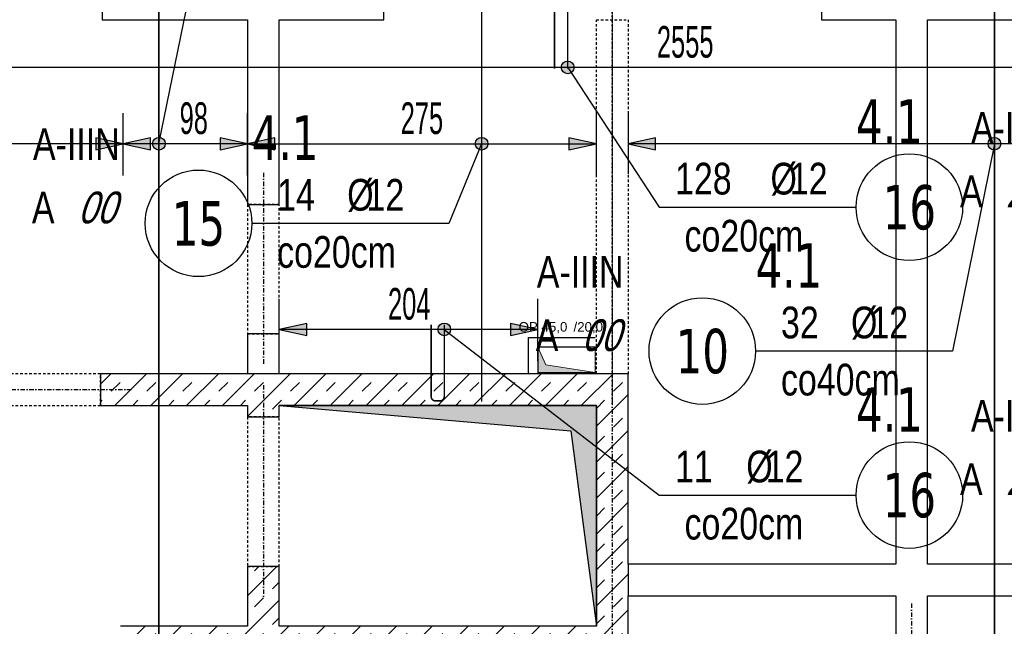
# Model space of a CAD drawing. Header units: millimetres. Extents: x -22500 to -4121, y -19317 to -14831.
# Tile 43 of 70: x -16489 to -15713, y -16344 to -15866. Entities that reach past the tile are written whole.
import ezdxf
from ezdxf.enums import TextEntityAlignment as Align

# ---------------------------------------------------------------- set-up
doc = ezdxf.new("R2010")
doc.units = ezdxf.units.MM
doc.header["$LTSCALE"] = 10
doc.linetypes.add('MO', pattern=[0.7, 0.35, -0.17, 0.01, -0.17])
doc.linetypes.add('MP', pattern=[0.36, 0.2, -0.16])
for name, color, linetype in [('BA_szr', 1, 'Continuous'), ('BA_wym', 1, 'Continuous'), ('BD_lpm', 1, 'MP'), ('BD_osm', 1, 'MO'), ('BD_wic', 1, 'Continuous'), ('BD_wig', 3, 'Continuous'), ('BZ_odn', 1, 'Continuous'), ('BZ_opi1', 7, 'Continuous'), ('BZ_opi2', 4, 'Continuous'), ('BZ_P_wid', 3, 'Continuous'), ('BZ_wym', 1, 'Continuous')]:
    doc.layers.add(name, color=color, linetype=linetype)
doc.layers.add('BZ_pom', color=6, linetype='Continuous', plot=False)
doc.layers.add('Nowe_A-Przebicia_Nr_pióra__1', color=7, linetype='Continuous', lineweight=13)
doc.layers.add('Nowe_A-Przebicia_Nr_pióra__102', color=7, linetype='Continuous', lineweight=5, true_color=0xcccccc)
doc.styles.add('BIKTBG', font='tahoma.ttf', dxfattribs={"width": 0.85})
doc.styles.add('BIKTS', font='bikromsw.shx', dxfattribs={"width": 0.8})
doc.styles.add('BIKWYM', font='bikromsw.shx', dxfattribs={"width": 0.6})
doc.styles.add('STYL_AUTOMATYCZNY_1', font='arial.ttf')
doc.dimstyles.new('BA_KR_100_cm', dxfattribs={"dimtxt": 25, "dimasz": 1.666667, "dimexe": 24, "dimexo": 0, "dimgap": 0, "dimtad": 0, "dimdec": 1, "dimrnd": 0.5, "dimzin": 9, "dimdsep": 46, "dimtxsty": 'BIKWYM', "dimblk": 'WYM-KR', "dimcen": 0, "dimdle": 20, "dimclrd": 256, "dimclre": 256, "dimclrt": 2, "dimadec": 0, "dimazin": 0, "dimtfac": 0.033333, "dimtdec": 1, "dimtmove": 0, "dimatfit": 3, "dimldrblk": 'WYM-KR', "dimfxl": 25, "dimfxlon": 1, "dimtvp": 0.8, "dimtolj": 1, "dimarcsym": 0})
doc.dimstyles.new('BZ_KP_100_cm', dxfattribs={"dimtxt": 25, "dimasz": 1.666667, "dimexe": 24, "dimexo": 0, "dimgap": 0, "dimtad": 0, "dimdec": 1, "dimrnd": 0.5, "dimzin": 9, "dimdsep": 46, "dimtxsty": 'BIKWYM', "dimblk": 'WYM-KR', "dimblk1": 'WYM-KP', "dimblk2": 'WYM-KP', "dimsah": 1, "dimcen": 0, "dimdle": 20, "dimclrd": 256, "dimclre": 256, "dimclrt": 7, "dimadec": 0, "dimazin": 0, "dimtfac": 0.033333, "dimtdec": 1, "dimtmove": 0, "dimatfit": 3, "dimldrblk": 'WYM-KP', "dimfxl": 1, "dimtvp": 0.8, "dimtolj": 1, "dimarcsym": 0})
doc.dimstyles.new('BZ_ST_100_cm', dxfattribs={"dimtxt": 25, "dimasz": 1.666667, "dimexe": 24, "dimexo": 0, "dimgap": 0, "dimtad": 0, "dimdec": 1, "dimrnd": 0.5, "dimdsep": 46, "dimtxsty": 'BIKWYM', "dimblk": 'WYM-ST', "dimcen": 0, "dimdle": 20, "dimclrd": 256, "dimclre": 256, "dimclrt": 7, "dimadec": 0, "dimazin": 0, "dimtfac": 0.033333, "dimtdec": 1, "dimtix": 1, "dimtmove": 2, "dimatfit": 3, "dimldrblk": 'WYM-ST', "dimfxl": 25, "dimfxlon": 1, "dimtvp": 0.8, "dimtolj": 1, "dimtzin": 0, "dimarcsym": 0})

# ---------------------------------------------------------------- blocks, each defined once
blk = doc.blocks.new('WYM-KR')
at = {"color": 7, "linetype": 'ByBlock'}
blk.add_line((6.24, 6.24), (-6.24, -6.24), dxfattribs=at)
at = {"linetype": 'ByBlock'}
blk.add_line((11.52, 0), (-11.52, 0), dxfattribs=at)
blk = doc.blocks.new('*D375')
at = {"layer": 'BA_wym', "lineweight": -2}
for p, q in [((-17324.13, -15310.31), (-17324.13, -15246.31)), ((-14719.13, -15310.31), (-14719.13, -15246.31)), ((-17322.46, -15270.31), (-14720.8, -15270.31))]:
    blk.add_line(p, q, dxfattribs=at)
at = {"layer": 'Defpoints', "color": 0}
for p in [(-14719.13, -15270.31), (-14719.13, -15841.31), (-17324.13, -16103.81)]:
    blk.add_point(p, dxfattribs=at)
at = {"layer": 'BA_wym', "lineweight": -2, "xscale": 1.666666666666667, "yscale": 1.666666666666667, "zscale": 1.666666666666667, "rotation": 180}
blk.add_blockref('WYM-KR', (-17324.13, -15270.31), dxfattribs=at)
at = {"layer": 'BA_wym', "lineweight": -2, "xscale": 1.666666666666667, "yscale": 1.666666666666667, "zscale": 1.666666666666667}
blk.add_blockref('WYM-KR', (-14719.13, -15270.31), dxfattribs=at)
at = {"layer": 'BA_wym', "color": 2, "insert": (-16021.63, -15250.31), "char_height": 25, "attachment_point": 5, "style": 'BIKWYM'}
blk.add_mtext('\\A1;2605', dxfattribs=at)
blk = doc.blocks.new('*D377')
at = {"layer": 'BA_wym', "lineweight": -2}
for p, q in [((-17495.13, -15270.31), (-17495.13, -15206.31)), ((-14548.13, -15270.31), (-14548.13, -15206.31)), ((-14549.8, -15230.31), (-17493.46, -15230.31))]:
    blk.add_line(p, q, dxfattribs=at)
at = {"layer": 'Defpoints', "color": 0}
for p in [(-17495.13, -15230.31), (-17495.13, -16103.81), (-14548.13, -16103.81)]:
    blk.add_point(p, dxfattribs=at)
at = {"layer": 'BA_wym', "lineweight": -2, "xscale": 1.666666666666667, "yscale": 1.666666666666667, "zscale": 1.666666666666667, "rotation": 180}
blk.add_blockref('WYM-KR', (-17495.13, -15230.31), dxfattribs=at)
at = {"layer": 'BA_wym', "lineweight": -2, "xscale": 1.666666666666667, "yscale": 1.666666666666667, "zscale": 1.666666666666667}
blk.add_blockref('WYM-KR', (-14548.13, -15230.31), dxfattribs=at)
at = {"layer": 'BA_wym', "color": 2, "insert": (-16021.63, -15210.31), "char_height": 25, "attachment_point": 5, "style": 'BIKWYM'}
blk.add_mtext('\\A1;2947', dxfattribs=at)
blk = doc.blocks.new('WYM-ST')
blk.add_hatch(color=256).paths.add_polyline_path([(-13, 2.88), (0, 0), (-13, -2.88)])
blk.add_lwpolyline([(0, 0), (-13, 2.88), (-13, -2.88), (0, 0)])
blk = doc.blocks.new('*D437')
at = {"layer": 'BA_wym', "lineweight": -2}
for p, q in [((-17299.13, -15939.08), (-17299.13, -15988.08)), ((-16407.13, -15989.08), (-16407.13, -15940.08)), ((-16408.8, -15964.08), (-17297.46, -15964.08))]:
    blk.add_line(p, q, dxfattribs=at)
at = {"layer": 'Defpoints', "color": 0}
for p in [(-17299.13, -15866.31), (-17299.13, -15964.08), (-16407.13, -16369.31)]:
    blk.add_point(p, dxfattribs=at)
at = {"layer": 'BA_wym', "lineweight": -2, "xscale": 1.666666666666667, "yscale": 1.666666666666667, "zscale": 1.666666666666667, "rotation": 180}
blk.add_blockref('WYM-ST', (-17299.13, -15964.08), dxfattribs=at)
at = {"layer": 'BA_wym', "lineweight": -2, "xscale": 1.666666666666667, "yscale": 1.666666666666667, "zscale": 1.666666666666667}
blk.add_blockref('WYM-ST', (-16407.13, -15964.08), dxfattribs=at)
at = {"layer": 'BA_wym', "color": 7, "insert": (-16804.15, -15944.08), "char_height": 25, "attachment_point": 5, "style": 'BIKWYM'}
blk.add_mtext('\\A1;892', dxfattribs=at)
blk = doc.blocks.new('*D438')
at = {"layer": 'BA_wym', "lineweight": -2}
for p, q in [((-16407.13, -15989.08), (-16407.13, -15940.08)), ((-16309.13, -15989.08), (-16309.13, -15940.08)), ((-16310.8, -15964.08), (-16405.46, -15964.08))]:
    blk.add_line(p, q, dxfattribs=at)
at = {"layer": 'Defpoints', "color": 0}
for p in [(-16407.13, -15964.08), (-16309.13, -16170.31), (-16407.13, -16369.31)]:
    blk.add_point(p, dxfattribs=at)
at = {"layer": 'BA_wym', "lineweight": -2, "xscale": 1.666666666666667, "yscale": 1.666666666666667, "zscale": 1.666666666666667, "rotation": 180}
blk.add_blockref('WYM-ST', (-16407.13, -15964.08), dxfattribs=at)
at = {"layer": 'BA_wym', "lineweight": -2, "xscale": 1.666666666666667, "yscale": 1.666666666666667, "zscale": 1.666666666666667}
blk.add_blockref('WYM-ST', (-16309.13, -15964.08), dxfattribs=at)
at = {"layer": 'BA_wym', "color": 7, "insert": (-16351.46, -15944.08), "char_height": 25, "attachment_point": 5, "style": 'BIKWYM'}
blk.add_mtext('\\A1;98', dxfattribs=at)
blk = doc.blocks.new('*D439')
at = {"layer": 'BA_wym', "lineweight": -2}
for p, q in [((-16009.13, -15939.08), (-16009.13, -15988.08)), ((-14744.13, -15939.08), (-14744.13, -15988.08)), ((-14745.8, -15964.08), (-16007.46, -15964.08))]:
    blk.add_line(p, q, dxfattribs=at)
at = {"layer": 'Defpoints', "color": 0}
for p in [(-16009.13, -15866.31), (-14744.13, -15866.31), (-16009.13, -15964.08)]:
    blk.add_point(p, dxfattribs=at)
at = {"layer": 'BA_wym', "lineweight": -2, "xscale": 1.666666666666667, "yscale": 1.666666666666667, "zscale": 1.666666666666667, "rotation": 180}
blk.add_blockref('WYM-ST', (-16009.13, -15964.08), dxfattribs=at)
at = {"layer": 'BA_wym', "lineweight": -2, "xscale": 1.666666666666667, "yscale": 1.666666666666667, "zscale": 1.666666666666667}
blk.add_blockref('WYM-ST', (-14744.13, -15964.08), dxfattribs=at)
at = {"layer": 'BA_wym', "color": 7, "insert": (-15364.3, -15944.08), "char_height": 25, "attachment_point": 5, "style": 'BIKWYM'}
blk.add_mtext('\\A1;1265', dxfattribs=at)
blk = doc.blocks.new('WYM-KP')
blk.add_hatch(color=256).paths.add_polyline_path([(3, 0, 1), (-3, 0, 1)])
blk.add_circle((0, 0), 3)
blk = doc.blocks.new('bik_BlkOpPret', base_point=(1524.45, 7050.26))
at = {"layer": 'BZ_opi1', "style": 'BIKTS', "width": 0.6}
for tag, p in [('SZTUK', (1533.83, 7057.76)), ('PRZEDR_FI', (1554.72, 7057.76)), ('PRZEKROJ', (1563.29, 7057.76)), ('PRZEDR_L', (1533.83, 7024.01)), ('DLUGOSC', (1568.65, 7024.01)), ('UWAGA', (1533.83, 6997.76))]:
    blk.add_attdef(tag, p, '', height=18.75, dxfattribs=at)
at = {"layer": 'BZ_opi2', "style": 'BIKTBG', "width": 0.6}
blk.add_attdef('NUMER', text='', height=26.25, dxfattribs=at).set_placement((1620.77, 7050.26), align=Align.MIDDLE_CENTER)
at = {"layer": 'BZ_pom', "width": 0.6}
for tag, p, height, style in [('POZYCJA', (1589.27, 7087.76), 26.25, 'BIKTBG'), ('GATUNEK', (1630.22, 7087.76), 18.75, 'BIKTS'), ('METODA_L', (1639.09, 7050.26), 18.75, 'BIKTS'), ('EURO_KOD', (1663.74, 7050.26), 18.75, 'BIKTS')]:
    blk.add_attdef(tag, p, '', height=height, dxfattribs=dict(at, style=style))
at = {"layer": 'BZ_wym', "width": 0.6}
for tag, p, height, style, flags in [('PRZEDR_NR', (1533.83, 6969.63), 26.25, 'BIKTBG', 1), ('PRZEDR_SZT', (1533.83, 6941.51), 18.75, 'BIKTS', 1), ('TYP_PRETA', (1533.83, 6913.38), 18.75, 'BIKTS', 3), ('EURO_KOD_SEGMENTY', (1567.58, 6885.26), 18.75, 'BIKTS', 3), ('HAK_1', (1533.83, 6857.13), 18.75, 'BIKTS', 3), ('HAK_2', (1533.83, 6829.01), 18.75, 'BIKTS', 3), ('ID', (1533.83, 6800.88), 18.75, 'BIKTS', 3), ('ID_C', (1533.83, 6772.76), 18.75, 'BIKTS', 3), ('b_atr_0', (1533.83, 6744.63), 18.75, 'BIKTS', 3)]:
    blk.add_attdef(tag, p, '', height=height, dxfattribs=dict(at, style=style, flags=flags))
blk = doc.blocks.new('*D448')
at = {"layer": 'BA_wym', "lineweight": -2}
for p, q in [((-17299.13, -15878.93), (-17299.13, -15927.93)), ((-14744.13, -15878.93), (-14744.13, -15927.93)), ((-14745.8, -15903.93), (-17297.46, -15903.93))]:
    blk.add_line(p, q, dxfattribs=at)
at = {"layer": 'Defpoints', "color": 0}
for p in [(-17299.13, -15866.31), (-14744.13, -15866.31), (-17299.13, -15903.93)]:
    blk.add_point(p, dxfattribs=at)
at = {"layer": 'BA_wym', "lineweight": -2, "xscale": 1.666666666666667, "yscale": 1.666666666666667, "zscale": 1.666666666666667, "rotation": 180}
blk.add_blockref('WYM-ST', (-17299.13, -15903.93), dxfattribs=at)
at = {"layer": 'BA_wym', "lineweight": -2, "xscale": 1.666666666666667, "yscale": 1.666666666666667, "zscale": 1.666666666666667}
blk.add_blockref('WYM-ST', (-14744.13, -15903.93), dxfattribs=at)
at = {"layer": 'BA_wym', "color": 7, "insert": (-15964.07, -15883.93), "char_height": 25, "attachment_point": 5, "style": 'BIKWYM'}
blk.add_mtext('\\A1;2555', dxfattribs=at)
blk = doc.blocks.new('*D449')
at = {"layer": 'BA_wym', "lineweight": -2}
for p, q in [((-16284.13, -16135.39), (-16284.13, -16086.39)), ((-16080.13, -16135.39), (-16080.13, -16086.39)), ((-16081.8, -16110.39), (-16282.46, -16110.39))]:
    blk.add_line(p, q, dxfattribs=at)
at = {"layer": 'Defpoints', "color": 0}
for p in [(-16284.13, -16110.39), (-16080.13, -16144.31), (-16284.13, -16179.31)]:
    blk.add_point(p, dxfattribs=at)
at = {"layer": 'BA_wym', "lineweight": -2, "xscale": 1.666666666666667, "yscale": 1.666666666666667, "zscale": 1.666666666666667, "rotation": 180}
blk.add_blockref('WYM-ST', (-16284.13, -16110.39), dxfattribs=at)
at = {"layer": 'BA_wym', "lineweight": -2, "xscale": 1.666666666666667, "yscale": 1.666666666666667, "zscale": 1.666666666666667}
blk.add_blockref('WYM-ST', (-16080.13, -16110.39), dxfattribs=at)
at = {"layer": 'BA_wym', "color": 7, "insert": (-16181.63, -16090.39), "char_height": 25, "attachment_point": 5, "style": 'BIKWYM'}
blk.add_mtext('\\A1;204', dxfattribs=at)
blk = doc.blocks.new('*D455')
at = {"layer": 'BA_wym', "lineweight": -2}
for p, q in [((-16309.13, -15989.08), (-16309.13, -15940.08)), ((-16034.13, -15989.08), (-16034.13, -15940.08)), ((-16307.46, -15964.08), (-16035.8, -15964.08))]:
    blk.add_line(p, q, dxfattribs=at)
at = {"layer": 'Defpoints', "color": 0}
for p in [(-16034.13, -15964.08), (-16309.13, -16170.31), (-16034.13, -16170.31)]:
    blk.add_point(p, dxfattribs=at)
at = {"layer": 'BA_wym', "lineweight": -2, "xscale": 1.666666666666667, "yscale": 1.666666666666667, "zscale": 1.666666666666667, "rotation": 180}
blk.add_blockref('WYM-ST', (-16309.13, -15964.08), dxfattribs=at)
at = {"layer": 'BA_wym', "lineweight": -2, "xscale": 1.666666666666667, "yscale": 1.666666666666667, "zscale": 1.666666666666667}
blk.add_blockref('WYM-ST', (-16034.13, -15964.08), dxfattribs=at)
at = {"layer": 'BA_wym', "color": 7, "insert": (-16171.63, -15944.08), "char_height": 25, "attachment_point": 5, "style": 'BIKWYM'}
blk.add_mtext('\\A1;275', dxfattribs=at)

msp = doc.modelspace()

# ---------------------------------------------------------------- hatches: boundary and pattern name
at = {"layer": 'BA_szr'}
h = msp.add_hatch(dxfattribs=at)
h.set_pattern_fill('BIK_ZELBET', color=256, scale=100, angle=45, pattern_type=2)
h.set_pattern_definition([(45, (-22773.575, -19192.657), (-14.142136, 14.142136), []), (45, (-22780.646, -19185.586), (-14.142136, 14.142136), [10, -10])])
h.paths.add_polyline_path([(-16425.13, -16170.31), (-16309.13, -16170.31), (-16309.13, -16179.31), (-16284.13, -16179.31), (-16284.13, -16170.31), (-16034.13, -16170.31), (-16034.13, -16344.31), (-16284.13, -16344.31), (-16284.13, -16297.31), (-16309.13, -16297.31), (-16309.17, -16344.31), (-16408.13, -16344.31), (-16408.13, -16369.31), (-16034.13, -16369.31), (-16034.13, -16681.31), (-16425.13, -16681.31), (-16425.13, -16706.31), (-16009.13, -16706.31), (-16009.13, -16681.31), (-16009.13, -16145.31), (-16034.13, -16145.31), (-16425.13, -16145.31)])
at = {"layer": 'BD_wic'}
h = msp.add_hatch(color=9, dxfattribs=at)
h.dxf.hatch_style = 1
h.paths.add_polyline_path([(-16284.13, -16170.31), (-16054.13, -16190.31), (-16034.13, -16344.31), (-16034.13, -16170.31)])
at = {"layer": 'Nowe_A-Przebicia_Nr_pióra__102', "linetype": 'Continuous', "lineweight": 5, "true_color": 0xcccccc}
msp.add_hatch(color=254, dxfattribs=at).paths.add_polyline_path([(-16035.13, -16144.31), (-16080.13, -16144.31), (-16080.13, -16124.31), (-16074.07, -16138.25)])

# ---------------------------------------------------------------- linework, layer by layer
at = {"layer": 'BD_lpm'}
msp.add_lwpolyline([(-16009.13, -15866.31), (-16009.13, -16145.31), (-16034.13, -16145.31), (-16034.13, -15866.31), (-16009.13, -15866.31)], dxfattribs=at)
for points in [[(-16309.13, -16113.9), (-16284.13, -16113.9), (-16284.13, -16011.9), (-16309.13, -16011.9)], [(-16589.13, -16170.31), (-16425.13, -16170.31), (-16425.13, -16145.31), (-16589.13, -16145.31)], [(-16309.13, -16297.31), (-16284.13, -16297.31), (-16284.13, -16179.31), (-16309.13, -16179.31)]]:
    msp.add_lwpolyline(points, close=True, dxfattribs=at)
at = {"layer": 'BD_osm', "color": 5}
for p, q in [((-16021.63, -15841.31), (-16021.63, -16170.31)), ((-16296.63, -15986.9), (-16296.63, -16138.9)), ((-16614.13, -16157.81), (-16400.13, -16157.81)), ((-16296.63, -16154.31), (-16296.63, -16322.31)), ((-15785.63, -16326.31), (-15785.63, -16479.31))]:
    msp.add_line(p, q, dxfattribs=at)
at = {"layer": 'BD_osm'}
msp.add_lwpolyline([(-16021.63, -15130.31), (-16021.63, -18342.76)], dxfattribs=at)
at = {"layer": 'BD_wic', "color": 8}
for points in [[(-16087.63, -16145.31), (-16087.63, -16116.81), (-16035.13, -16116.81)], [(-16035.13, -16124.31), (-16080.13, -16124.31), (-16080.13, -16145.31)]]:
    msp.add_lwpolyline(points, dxfattribs=at)
at = {"layer": 'BD_wic'}
msp.add_lwpolyline([(-16284.13, -16170.31), (-16054.13, -16190.31), (-16034.13, -16344.31), (-16034.13, -16170.31), (-16284.13, -16170.31)], dxfattribs=at)
at = {"layer": 'BD_wig'}
for points in [[(-15619.63, -15841.31), (-15856.59, -15841.31), (-15856.59, -15866.31), (-15798.13, -15866.31), (-15798.13, -16295.31), (-16009.13, -16295.31), (-16009.13, -16145.31), (-16284.13, -16145.31), (-16284.13, -16113.9), (-16309.13, -16113.9), (-16309.13, -16145.31), (-16425.13, -16145.31), (-16425.13, -16170.31), (-16309.13, -16170.31), (-16309.13, -16179.31), (-16284.13, -16179.31), (-16284.13, -16170.31), (-16034.13, -16170.31), (-16034.13, -16344.31), (-16284.13, -16344.31), (-16284.13, -16297.31), (-16309.13, -16297.31), (-16309.17, -16344.31), (-16409.13, -16344.31)], [(-16201.63, -15866.31), (-16201.63, -15841.31), (-16423.63, -15841.31), (-16423.63, -15866.31), (-16309.13, -15866.31), (-16309.13, -16011.9), (-16284.13, -16011.9), (-16284.13, -15866.31), (-16201.63, -15866.31)], [(-15434.13, -16295.31), (-15773.13, -16295.31), (-15773.13, -15866.31), (-15619.63, -15866.31)], [(-16284.13, -16145.31), (-16309.13, -16145.31)], [(-16009.13, -16295.31), (-16009.13, -16320.31)], [(-16009.13, -16454.31), (-16009.13, -16320.31), (-15798.13, -16320.31), (-15798.13, -16351.31)], [(-15773.13, -16351.31), (-15773.13, -16320.31), (-15434.13, -16320.31), (-15434.13, -16681.31)]]:
    msp.add_lwpolyline(points, dxfattribs=at)
at = {"layer": 'BZ_odn'}
for centre in [(-15787.35, -16014.05), (-16347.77, -16026.79), (-15950.58, -16127.41), (-15787.35, -16240.91)]:
    msp.add_circle(centre, 42, dxfattribs=at)
at = {"layer": 'BZ_P_wid', "color": 3, "const_width": 1.2}
for points in [[(-16378.96, -16366.31), (-16378.96, -15844.31)], [(-16124.57, -16167.31), (-16124.57, -15844.31)], [(-15720.3, -15844.31), (-15720.3, -16524.31)]]:
    msp.add_lwpolyline(points, dxfattribs=at)
at = {"layer": 'BZ_P_wid', "const_width": 1.2}
for points in [[(-16067.13, -15904.91), (-16067.13, -15848.51, -0.414214), (-16063.53, -15844.91), (-16060.33, -15844.91, -0.414214), (-16056.73, -15848.51), (-16056.73, -15904.91)], [(-16164.4, -16106.71), (-16164.4, -16163.11, 0.414214), (-16160.8, -16166.71), (-16157.6, -16166.71, 0.414214), (-16154, -16163.11), (-16154, -16106.71)]]:
    msp.add_lwpolyline(points, format="xyb", dxfattribs=at)
at = {"layer": 'Nowe_A-Przebicia_Nr_pióra__1', "color": 7, "linetype": 'Continuous', "lineweight": 13}
for p, q in [((-16074.07, -16138.25), (-16080.13, -16124.31)), ((-16080.13, -16124.31), (-16035.13, -16124.31)), ((-16080.13, -16144.31), (-16080.13, -16124.31)), ((-16035.13, -16124.31), (-16035.13, -16144.31)), ((-16035.13, -16144.31), (-16080.13, -16144.31)), ((-16035.13, -16144.31), (-16074.07, -16138.25))]:
    msp.add_line(p, q, dxfattribs=at)

# ---------------------------------------------------------------- block references
ref = msp.add_blockref('bik_BlkOpPret', (-15984.59, -16014.05))
ref.add_attrib('NUMER', '16', dxfattribs={"layer": 'BZ_opi2', "height": 35, "style": 'BIKTBG', "width": 0.8}).set_placement((-15787.35, -16014.05), align=Align.MIDDLE_CENTER)
ref.add_attrib('POZYCJA', '4.1', (-15829.35, -15964.05), dxfattribs={"layer": 'BZ_pom', "height": 35, "style": 'BIKTBG', "width": 0.8})
ref.add_attrib('SZTUK', '128', (-15972.09, -16004.05), dxfattribs={"layer": 'BZ_opi1', "height": 25, "style": 'BIKTS', "width": 0.8})
ref.add_attrib('GATUNEK', 'A-IIIN', (-15738.77, -15964.05), dxfattribs={"layer": 'BZ_pom', "height": 25, "style": 'BIKTS', "width": 0.8})
ref.add_attrib('PRZEKROJ', '12', (-15881.61, -16004.05), dxfattribs={"layer": 'BZ_opi1', "height": 25, "style": 'BIKTS', "width": 0.8})
ref.add_attrib('UWAGA', 'co20cm', (-15964.59, -16049.05), dxfattribs={"layer": 'BZ_opi1', "height": 25, "style": 'BIKTS', "width": 0.8})
ref.add_attrib('METODA_L', 'A', (-15747.45, -16014.05), dxfattribs={"layer": 'BZ_pom', "height": 25, "style": 'BIKTS', "width": 0.8})
ref.add_attrib('PRZEDR_FI', '%%c', (-15896.85, -16004.05), dxfattribs={"layer": 'BZ_opi1', "height": 25, "style": 'BIKTS', "width": 0.8})
ref.add_attrib('EURO_KOD', '21', (-15711.26, -16014.05), dxfattribs={"layer": 'BZ_pom', "height": 25, "style": 'BIKTS', "oblique": 18, "width": 0.8})
ref = msp.add_blockref('bik_BlkOpPret', (-16150.53, -16026.79))
ref.add_attrib('NUMER', '15', dxfattribs={"layer": 'BZ_opi2', "height": 35, "style": 'BIKTBG', "width": 0.8}).set_placement((-16347.77, -16026.79), align=Align.MIDDLE_CENTER)
ref.add_attrib('POZYCJA', '4.1', (-16305.77, -15976.79), dxfattribs={"layer": 'BZ_pom', "height": 35, "style": 'BIKTBG', "width": 0.8})
ref.add_attrib('SZTUK', '14', (-16285.77, -16016.79), dxfattribs={"layer": 'BZ_opi1', "height": 25, "style": 'BIKTS', "width": 0.8})
ref.add_attrib('GATUNEK', 'A-IIIN', (-16478.26, -15976.79), dxfattribs={"layer": 'BZ_pom', "height": 25, "style": 'BIKTS', "width": 0.8})
ref.add_attrib('PRZEKROJ', '12', (-16215.29, -16016.79), dxfattribs={"layer": 'BZ_opi1', "height": 25, "style": 'BIKTS', "width": 0.8})
ref.add_attrib('UWAGA', 'co20cm', (-16285.77, -16061.79), dxfattribs={"layer": 'BZ_opi1', "height": 25, "style": 'BIKTS', "width": 0.8})
ref.add_attrib('METODA_L', 'A', (-16479.1, -16026.79), dxfattribs={"layer": 'BZ_pom', "height": 25, "style": 'BIKTS', "width": 0.8})
ref.add_attrib('PRZEDR_FI', '%%c', (-16230.53, -16016.79), dxfattribs={"layer": 'BZ_opi1', "height": 25, "style": 'BIKTS', "width": 0.8})
ref.add_attrib('EURO_KOD', '00', (-16442.91, -16026.79), dxfattribs={"layer": 'BZ_pom', "height": 25, "style": 'BIKTS', "oblique": 18, "width": 0.8})
ref = msp.add_blockref('bik_BlkOpPret', (-15753.35, -16127.41))
ref.add_attrib('NUMER', '10', dxfattribs={"layer": 'BZ_opi2', "height": 35, "style": 'BIKTBG', "width": 0.8}).set_placement((-15950.58, -16127.41), align=Align.MIDDLE_CENTER)
ref.add_attrib('POZYCJA', '4.1', (-15908.58, -16077.41), dxfattribs={"layer": 'BZ_pom', "height": 35, "style": 'BIKTBG', "width": 0.8})
ref.add_attrib('SZTUK', '32', (-15888.58, -16117.41), dxfattribs={"layer": 'BZ_opi1', "height": 25, "style": 'BIKTS', "width": 0.8})
ref.add_attrib('GATUNEK', 'A-IIIN', (-16081.07, -16077.41), dxfattribs={"layer": 'BZ_pom', "height": 25, "style": 'BIKTS', "width": 0.8})
ref.add_attrib('PRZEKROJ', '12', (-15818.11, -16117.41), dxfattribs={"layer": 'BZ_opi1', "height": 25, "style": 'BIKTS', "width": 0.8})
ref.add_attrib('UWAGA', 'co40cm', (-15888.58, -16162.41), dxfattribs={"layer": 'BZ_opi1', "height": 25, "style": 'BIKTS', "width": 0.8})
ref.add_attrib('METODA_L', 'A', (-16081.92, -16127.41), dxfattribs={"layer": 'BZ_pom', "height": 25, "style": 'BIKTS', "width": 0.8})
ref.add_attrib('PRZEDR_FI', '%%c', (-15833.35, -16117.41), dxfattribs={"layer": 'BZ_opi1', "height": 25, "style": 'BIKTS', "width": 0.8})
ref.add_attrib('EURO_KOD', '00', (-16045.73, -16127.41), dxfattribs={"layer": 'BZ_pom', "height": 25, "style": 'BIKTS', "oblique": 18, "width": 0.8})
ref = msp.add_blockref('bik_BlkOpPret', (-15984.59, -16240.91))
ref.add_attrib('NUMER', '16', dxfattribs={"layer": 'BZ_opi2', "height": 35, "style": 'BIKTBG', "width": 0.8}).set_placement((-15787.35, -16240.91), align=Align.MIDDLE_CENTER)
ref.add_attrib('POZYCJA', '4.1', (-15829.35, -16190.91), dxfattribs={"layer": 'BZ_pom', "height": 35, "style": 'BIKTBG', "width": 0.8})
ref.add_attrib('SZTUK', '11', (-15972.09, -16230.91), dxfattribs={"layer": 'BZ_opi1', "height": 25, "style": 'BIKTS', "width": 0.8})
ref.add_attrib('GATUNEK', 'A-IIIN', (-15738.77, -16190.91), dxfattribs={"layer": 'BZ_pom', "height": 25, "style": 'BIKTS', "width": 0.8})
ref.add_attrib('PRZEKROJ', '12', (-15900.66, -16230.91), dxfattribs={"layer": 'BZ_opi1', "height": 25, "style": 'BIKTS', "width": 0.8})
ref.add_attrib('UWAGA', 'co20cm', (-15964.59, -16275.91), dxfattribs={"layer": 'BZ_opi1', "height": 25, "style": 'BIKTS', "width": 0.8})
ref.add_attrib('METODA_L', 'A', (-15747.45, -16240.91), dxfattribs={"layer": 'BZ_pom', "height": 25, "style": 'BIKTS', "width": 0.8})
ref.add_attrib('PRZEDR_FI', '%%c', (-15915.9, -16230.91), dxfattribs={"layer": 'BZ_opi1', "height": 25, "style": 'BIKTS', "width": 0.8})
ref.add_attrib('EURO_KOD', '21', (-15711.26, -16240.91), dxfattribs={"layer": 'BZ_pom', "height": 25, "style": 'BIKTS', "oblique": 18, "width": 0.8})

# ---------------------------------------------------------------- texts
at = {"layer": 'Nowe_A-Przebicia_Nr_pióra__1', "color": 7, "lineweight": 13, "style": 'STYL_AUTOMATYCZNY_1'}
for s, p in [('OP 45,0', (-16095.4, -16112.1)), (' /20,0', (-16055.04, -16112.1))]:
    msp.add_text(s, height=7.5, dxfattribs=at).set_placement(p)

# ---------------------------------------------------------------- dimensions: what is measured, and where the dimension line sits
at = {"layer": 'BA_wym'}
for base, p1, p2, dimstyle, override, picture, middle in [((-17495.13, -15230.31), (-14548.13, -16103.81), (-17495.13, -16103.81), 'BA_KR_100_cm', {"dimatfit": 1, "dimfxl": 40}, '*D377', (-16021.63, -15210.31)), ((-14719.13, -15270.31), (-17324.13, -16103.81), (-14719.13, -15841.31), 'BA_KR_100_cm', {"dimtmove": 1, "dimatfit": 1, "dimfxl": 40}, '*D375', (-16021.63, -15250.31)), ((-16034.13, -15964.08), (-16309.13, -16170.31), (-16034.13, -16170.31), 'BZ_ST_100_cm', {"dimrnd": 1, "dimblk": 'WYM-ST'}, '*D455', (-16171.63, -15944.08))]:
    dim = msp.add_linear_dim(base=base, p1=p1, p2=p2, dimstyle=dimstyle, override=override, dxfattribs=at)
    dim.commit()
    dim.dimension.update_dxf_attribs({"geometry": picture, "text_midpoint": middle})
for base, p1, p2, picture, middle in [((-17299.13, -15964.08), (-16407.13, -16369.31), (-17299.13, -15866.31), '*D437', (-16804.15, -15944.08)), ((-17299.13, -15903.93), (-14744.13, -15866.31), (-17299.13, -15866.31), '*D448', (-15964.07, -15883.93)), ((-16009.13, -15964.08), (-14744.13, -15866.31), (-16009.13, -15866.31), '*D439', (-15364.3, -15944.08)), ((-16407.13, -15964.08), (-16309.13, -16170.31), (-16407.13, -16369.31), '*D438', (-16351.46, -15944.08)), ((-16284.13, -16110.39), (-16080.13, -16144.31), (-16284.13, -16179.31), '*D449', (-16181.63, -16090.39))]:
    dim = msp.add_linear_dim(base=base, p1=p1, p2=p2, dimstyle='BZ_ST_100_cm', override={"dimrnd": 1, "dimblk": 'WYM-ST'}, dxfattribs=at)
    dim.commit()
    dim.dimension.update_dxf_attribs({"geometry": picture, "text_midpoint": middle, "dimtype": 160})

# ---------------------------------------------------------------- leaders
at = {"layer": 'BZ_odn'}
for points in [[(-16378.96, -15964.08), (-16339.88, -15772.56), (-16184.65, -15772.56)], [(-16056.73, -15903.93), (-15984.59, -16014.05), (-15829.35, -16014.05)], [(-16124.57, -15964.08), (-16150.53, -16026.79), (-16305.77, -16026.79)], [(-15720.3, -15964.08), (-15753.35, -16127.41), (-15908.58, -16127.41)], [(-16154, -16110.39), (-15984.59, -16240.91), (-15829.35, -16240.91)]]:
    msp.add_leader(points, dimstyle='BZ_KP_100_cm', dxfattribs=at)

doc.saveas('drawing.dxf')
